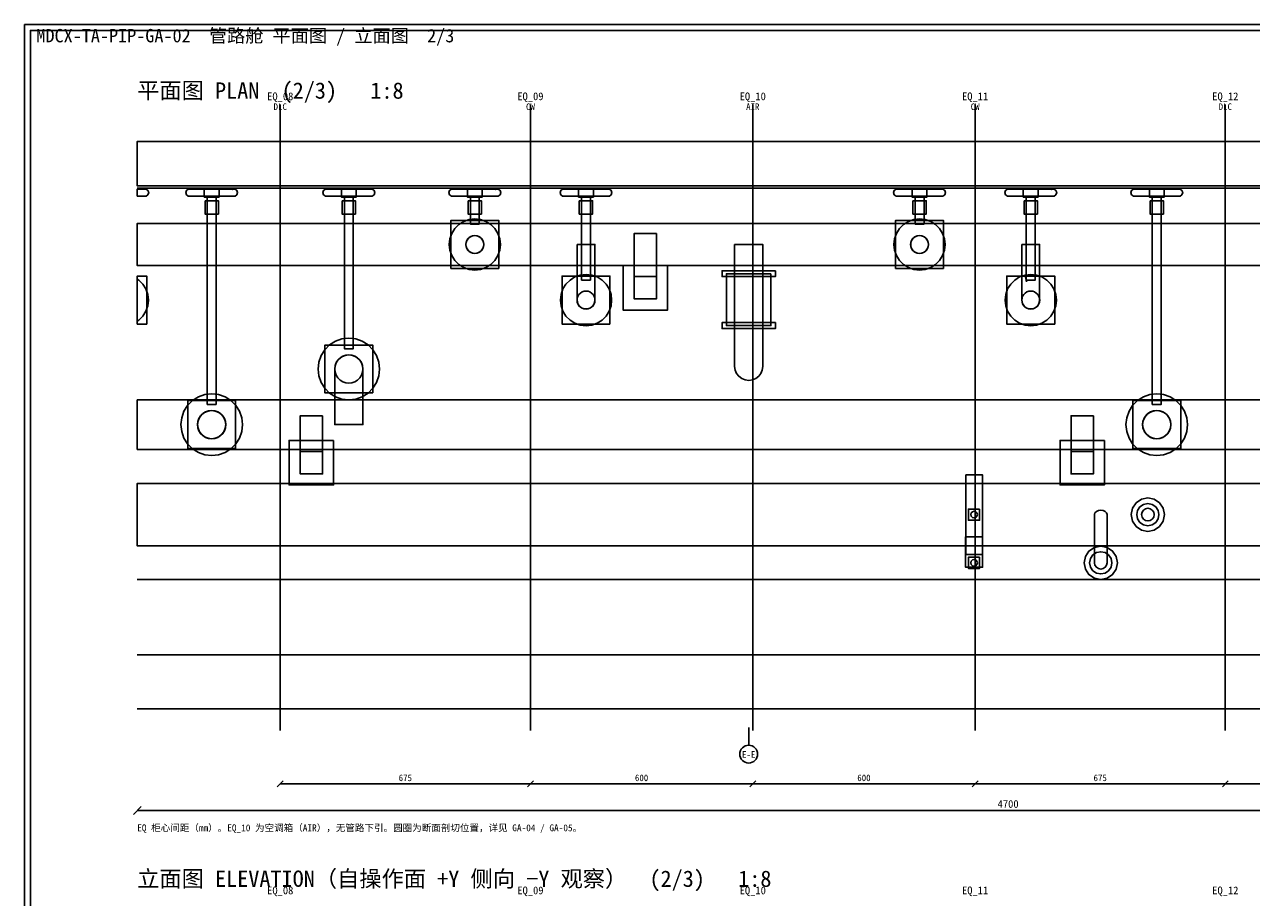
# Model space of a CAD drawing. Header units: metres. Extents: x 8 to 833, y 8 to 586.
# Tile 2 of 4: x 8 to 422, y 292 to 586. Entities that reach past the tile are written whole.
import ezdxf
from ezdxf.enums import TextEntityAlignment as Align

# ---------------------------------------------------------------- set-up
doc = ezdxf.new("R2010")
doc.units = ezdxf.units.M
for name, color, linetype in [('CL', 1, 'Continuous'), ('DECK-QC', 3, 'Continuous'), ('DIM', 7, 'Continuous'), ('FLANGE', 30, 'Continuous'), ('FRAME', 7, 'Continuous'), ('GRID', 252, 'Continuous'), ('PIPE-HT', 6, 'Continuous'), ('PIPE-LT', 4, 'Continuous'), ('PIPE-PRI', 1, 'Continuous'), ('STEEL', 9, 'Continuous'), ('SUPPORT', 8, 'Continuous'), ('TEXT', 7, 'Continuous'), ('VALVE', 2, 'Continuous')]:
    doc.layers.add(name, color=color, linetype=linetype)
doc.styles.add('CN', font='simsun.ttc')

msp = doc.modelspace()

# ---------------------------------------------------------------- linework, layer by layer
at = {"layer": 'CL'}
for points in [[(94.25, 348), (94.25, 559)], [(178.62, 348), (178.62, 559)], [(253.62, 348), (253.62, 559)], [(328.62, 348), (328.62, 559)], [(413, 348), (413, 559)]]:
    msp.add_lwpolyline(points, dxfattribs=at)
at = {"layer": 'DECK-QC'}
for points in [[(152.08, 515.6), (153.11, 517.24), (154.48, 518.61), (156.12, 519.64), (157.95, 520.28), (159.87, 520.5), (161.8, 520.28), (163.63, 519.64), (165.27, 518.61), (166.64, 517.24), (167.67, 515.6), (168.31, 513.78), (168.52, 511.85), (168.31, 509.93), (167.67, 508.1), (166.64, 506.46), (165.27, 505.09), (163.63, 504.06), (161.8, 503.42), (159.87, 503.2), (157.95, 503.42), (156.12, 504.06), (154.48, 505.09), (153.11, 506.46), (152.08, 508.1), (151.44, 509.93), (151.22, 511.85), (151.44, 513.78), (152.08, 515.6)], [(302.08, 515.6), (303.11, 517.24), (304.48, 518.61), (306.12, 519.64), (307.95, 520.28), (309.88, 520.5), (311.8, 520.28), (313.63, 519.64), (315.27, 518.61), (316.64, 517.24), (317.67, 515.6), (318.31, 513.78), (318.53, 511.85), (318.31, 509.93), (317.67, 508.1), (316.64, 506.46), (315.27, 505.09), (313.63, 504.06), (311.8, 503.42), (309.88, 503.2), (307.95, 503.42), (306.12, 504.06), (304.48, 505.09), (303.11, 506.46), (302.08, 508.1), (301.44, 509.93), (301.22, 511.85), (301.44, 513.78), (302.08, 515.6)], [(157.51, 513.74), (157.15, 513.16), (156.93, 512.52), (156.85, 511.85), (156.93, 511.18), (157.15, 510.54), (157.51, 509.96), (157.99, 509.49), (158.56, 509.13), (159.2, 508.9), (159.87, 508.83), (160.55, 508.9), (161.19, 509.13), (161.76, 509.49), (162.24, 509.96), (162.6, 510.54), (162.82, 511.18), (162.9, 511.85), (162.82, 512.52), (162.6, 513.16), (162.24, 513.74), (161.76, 514.22), (161.19, 514.58), (160.55, 514.8), (159.87, 514.88), (159.2, 514.8), (158.56, 514.58), (157.99, 514.22), (157.51, 513.74)], [(307.51, 513.74), (307.15, 513.16), (306.93, 512.52), (306.85, 511.85), (306.93, 511.18), (307.15, 510.54), (307.51, 509.96), (307.99, 509.49), (308.56, 509.13), (309.2, 508.9), (309.88, 508.83), (310.55, 508.9), (311.19, 509.13), (311.76, 509.49), (312.24, 509.96), (312.6, 510.54), (312.82, 511.18), (312.9, 511.85), (312.82, 512.52), (312.6, 513.16), (312.24, 513.74), (311.76, 514.22), (311.19, 514.58), (310.55, 514.8), (309.88, 514.88), (309.2, 514.8), (308.56, 514.58), (307.99, 514.22), (307.51, 513.74)], [(189.58, 496.85), (190.61, 498.49), (191.98, 499.86), (193.62, 500.89), (195.45, 501.53), (197.38, 501.75), (199.3, 501.53), (201.13, 500.89), (202.77, 499.86), (204.14, 498.49), (205.17, 496.85), (205.81, 495.03), (206.02, 493.1), (205.81, 491.18), (205.17, 489.35), (204.14, 487.71), (202.77, 486.34), (201.13, 485.31), (199.3, 484.67), (197.38, 484.45), (195.45, 484.67), (193.62, 485.31), (191.98, 486.34), (190.61, 487.71), (189.58, 489.35), (188.94, 491.18), (188.72, 493.1), (188.94, 495.03), (189.58, 496.85)], [(339.58, 496.85), (340.61, 498.49), (341.98, 499.86), (343.62, 500.89), (345.45, 501.53), (347.38, 501.75), (349.3, 501.53), (351.13, 500.89), (352.77, 499.86), (354.14, 498.49), (355.17, 496.85), (355.81, 495.03), (356.03, 493.1), (355.81, 491.18), (355.17, 489.35), (354.14, 487.71), (352.77, 486.34), (351.13, 485.31), (349.3, 484.67), (347.38, 484.45), (345.45, 484.67), (343.62, 485.31), (341.98, 486.34), (340.61, 487.71), (339.58, 489.35), (338.94, 491.18), (338.73, 493.1), (338.94, 495.03), (339.58, 496.85)], [(345.98, 499.22), (345.98, 499.22), (345.45, 501.53), (345.98, 499.22)], [(46.52, 499.86), (47.89, 498.49), (48.92, 496.85), (49.56, 495.03), (49.77, 493.1), (49.56, 491.18), (48.92, 489.35), (47.89, 487.71), (46.52, 486.34), (46, 486.01), (46, 500.19), (46.52, 499.86)], [(195.01, 494.99), (194.65, 494.41), (194.43, 493.77), (194.35, 493.1), (194.43, 492.43), (194.65, 491.79), (195.01, 491.21), (195.49, 490.74), (196.06, 490.38), (196.7, 490.15), (197.38, 490.08), (198.05, 490.15), (198.69, 490.38), (199.26, 490.74), (199.74, 491.21), (200.1, 491.79), (200.32, 492.43), (200.4, 493.1), (200.32, 493.77), (200.1, 494.41), (199.74, 494.99), (199.26, 495.47), (198.69, 495.83), (198.05, 496.05), (197.38, 496.13), (196.7, 496.05), (196.06, 495.83), (195.49, 495.47), (195.01, 494.99)], [(345.01, 494.99), (344.65, 494.41), (344.43, 493.77), (344.35, 493.1), (344.43, 492.43), (344.65, 491.79), (345.01, 491.21), (345.49, 490.74), (346.06, 490.38), (346.7, 490.15), (347.38, 490.08), (348.05, 490.15), (348.69, 490.38), (349.26, 490.74), (349.74, 491.21), (350.1, 491.79), (350.32, 492.43), (350.4, 493.1), (350.32, 493.77), (350.1, 494.41), (349.74, 494.99), (349.26, 495.47), (348.69, 495.83), (348.05, 496.05), (347.38, 496.13), (346.7, 496.05), (346.06, 495.83), (345.49, 495.47), (345.01, 494.99)], [(107.25, 472.16), (108.02, 474.36), (109.25, 476.33), (110.9, 477.97), (112.87, 479.21), (115.06, 479.98), (117.38, 480.24), (119.69, 479.98), (121.88, 479.21), (123.85, 477.97), (125.5, 476.33), (126.73, 474.36), (127.5, 472.16), (127.76, 469.85), (127.5, 467.54), (126.73, 465.34), (125.5, 463.37), (123.85, 461.73), (121.88, 460.49), (119.69, 459.72), (117.38, 459.46), (115.06, 459.72), (112.87, 460.49), (110.9, 461.73), (109.25, 463.37), (108.02, 465.34), (107.25, 467.54), (106.99, 469.85), (107.25, 472.16)], [(113.65, 472.82), (113.08, 471.92), (112.73, 470.91), (112.61, 469.85), (112.73, 468.79), (113.08, 467.78), (113.65, 466.88), (114.41, 466.13), (115.31, 465.56), (116.32, 465.21), (117.38, 465.09), (118.43, 465.21), (119.44, 465.56), (120.34, 466.13), (121.1, 466.88), (121.67, 467.78), (122.02, 468.79), (122.14, 469.85), (122.02, 470.91), (121.67, 471.92), (121.1, 472.82), (120.34, 473.57), (119.44, 474.14), (118.43, 474.49), (117.38, 474.61), (116.32, 474.49), (115.31, 474.14), (114.41, 473.57), (113.65, 472.82)], [(61, 453.41), (61.77, 455.61), (63, 457.58), (64.65, 459.22), (66.62, 460.46), (68.81, 461.23), (71.12, 461.49), (73.44, 461.23), (75.63, 460.46), (77.6, 459.22), (79.25, 457.58), (80.48, 455.61), (81.25, 453.41), (81.51, 451.1), (81.25, 448.79), (80.48, 446.59), (79.25, 444.62), (77.6, 442.98), (75.63, 441.74), (73.44, 440.97), (71.12, 440.71), (68.81, 440.97), (66.62, 441.74), (64.65, 442.98), (63, 444.62), (61.77, 446.59), (61, 448.79), (60.74, 451.1), (61, 453.41)], [(379.75, 453.41), (380.52, 455.61), (381.75, 457.58), (383.4, 459.22), (385.37, 460.46), (387.56, 461.23), (389.88, 461.49), (392.19, 461.23), (394.38, 460.46), (396.35, 459.22), (398, 457.58), (399.23, 455.61), (400, 453.41), (400.26, 451.1), (400, 448.79), (399.23, 446.59), (398, 444.62), (396.35, 442.98), (394.38, 441.74), (392.19, 440.97), (389.88, 440.71), (387.56, 440.97), (385.37, 441.74), (383.4, 442.98), (381.75, 444.62), (380.52, 446.59), (379.75, 448.79), (379.49, 451.1), (379.75, 453.41)], [(67.4, 454.07), (66.83, 453.17), (66.48, 452.16), (66.36, 451.1), (66.48, 450.04), (66.83, 449.03), (67.4, 448.13), (68.16, 447.38), (69.06, 446.81), (70.07, 446.46), (71.12, 446.34), (72.18, 446.46), (73.19, 446.81), (74.09, 447.38), (74.85, 448.13), (75.42, 449.03), (75.77, 450.04), (75.89, 451.1), (75.77, 452.16), (75.42, 453.17), (74.85, 454.07), (74.09, 454.82), (73.19, 455.39), (72.18, 455.74), (71.12, 455.86), (70.07, 455.74), (69.06, 455.39), (68.16, 454.82), (67.4, 454.07)], [(386.15, 454.07), (385.58, 453.17), (385.23, 452.16), (385.11, 451.1), (385.23, 450.04), (385.58, 449.03), (386.15, 448.13), (386.91, 447.38), (387.81, 446.81), (388.82, 446.46), (389.88, 446.34), (390.93, 446.46), (391.94, 446.81), (392.84, 447.38), (393.6, 448.13), (394.17, 449.03), (394.52, 450.04), (394.64, 451.1), (394.52, 452.16), (394.17, 453.17), (393.6, 454.07), (392.84, 454.82), (391.94, 455.39), (390.93, 455.74), (389.88, 455.86), (388.82, 455.74), (387.81, 455.39), (386.91, 454.82), (386.15, 454.07)]]:
    msp.add_lwpolyline(points, close=True, dxfattribs=at)
at = {"layer": 'DIM'}
for points in [[(252.25, 343), (252.25, 349)], [(93.25, 329), (95.25, 331)], [(94.25, 330), (178.62, 330)], [(177.62, 329), (179.62, 331)], [(177.62, 329), (179.62, 331)], [(178.62, 330), (253.62, 330)], [(252.62, 329), (254.62, 331)], [(252.62, 329), (254.62, 331)], [(253.62, 330), (328.62, 330)], [(327.62, 329), (329.62, 331)], [(327.62, 329), (329.62, 331)], [(328.62, 330), (413, 330)], [(412, 329), (414, 331)], [(412, 329), (414, 331)], [(413, 330), (484.88, 330)], [(44.7, 319.7), (47.3, 322.3)], [(46, 321), (633.5, 321)]]:
    msp.add_lwpolyline(points, dxfattribs=at)
msp.add_circle((252.25, 340), 3, dxfattribs=at)
at = {"layer": 'FLANGE'}
for points in [[(72.62, 527.85), (72.62, 457.94), (69.62, 457.94), (69.62, 527.85), (72.62, 527.85)], [(118.88, 527.85), (118.88, 476.69), (115.88, 476.69), (115.88, 527.85), (118.88, 527.85)], [(161.38, 527.85), (161.38, 518.72), (158.38, 518.72), (158.38, 527.85), (161.38, 527.85)], [(198.88, 527.85), (198.88, 499.84), (195.88, 499.84), (195.88, 527.85), (198.88, 527.85)], [(311.38, 527.85), (311.38, 518.72), (308.38, 518.72), (308.38, 527.85), (311.38, 527.85)], [(348.88, 527.85), (348.88, 499.84), (345.88, 499.84), (345.88, 527.85), (348.88, 527.85)], [(391.38, 527.85), (391.38, 457.94), (388.37, 457.94), (388.37, 527.85), (391.38, 527.85)], [(261.25, 503), (261.25, 501), (243.25, 501), (243.25, 503), (261.25, 503)], [(261.25, 485.5), (261.25, 483.5), (243.25, 483.5), (243.25, 485.5), (261.25, 485.5)]]:
    msp.add_lwpolyline(points, close=True, dxfattribs=at)
at = {"layer": 'FRAME'}
for points in [[(8, 8), (833, 8), (833, 586), (8, 586)], [(10, 10), (831, 10), (831, 584), (10, 584)]]:
    msp.add_lwpolyline(points, close=True, dxfattribs=at)
at = {"layer": 'GRID'}
for points in [[(46, 530.88), (633.5, 530.88)], [(46, 398.88), (633.5, 398.88)], [(46, 373.5), (633.5, 373.5)], [(46, 355.25), (633.5, 355.25)]]:
    msp.add_lwpolyline(points, dxfattribs=at)
at = {"layer": 'PIPE-HT'}
for points in [[(112.62, 469.85), (112.79, 471.08), (113.26, 472.22), (114.02, 473.21), (115, 473.96), (116.15, 474.44), (117.38, 474.6), (118.6, 474.44), (119.75, 473.96), (120.73, 473.21), (121.49, 472.22), (121.96, 471.08), (122.12, 469.85), (122.12, 451.1), (112.62, 451.1), (112.62, 469.85)], [(633.5, 459.46), (633.5, 442.74), (46, 442.74), (46, 459.46), (633.5, 459.46)], [(633.5, 459.46), (633.5, 442.74), (46, 442.74), (46, 459.46), (633.5, 459.46)], [(74.48, 447.74), (73.5, 446.99), (72.35, 446.51), (71.12, 446.35), (69.9, 446.51), (68.75, 446.99), (67.77, 447.74), (67.01, 448.72), (66.54, 449.87), (66.38, 451.1), (66.54, 452.33), (67.01, 453.47), (67.77, 454.46), (68.75, 455.21), (69.9, 455.69), (71.12, 455.85), (72.35, 455.69), (73.5, 455.21), (74.48, 454.46), (75.24, 453.47), (75.71, 452.33), (75.88, 451.1), (75.71, 449.87), (75.24, 448.72), (74.48, 447.74)], [(393.23, 447.74), (392.25, 446.99), (391.1, 446.51), (389.88, 446.35), (388.65, 446.51), (387.5, 446.99), (386.52, 447.74), (385.76, 448.72), (385.29, 449.87), (385.12, 451.1), (385.29, 452.33), (385.76, 453.47), (386.52, 454.46), (387.5, 455.21), (388.65, 455.69), (389.88, 455.85), (391.1, 455.69), (392.25, 455.21), (393.23, 454.46), (393.99, 453.47), (394.46, 452.33), (394.62, 451.1), (394.46, 449.87), (393.99, 448.72), (393.23, 447.74)], [(633.5, 431.27), (633.5, 410.23), (46, 410.23), (46, 431.27), (633.5, 431.27)], [(633.5, 431.27), (633.5, 410.23), (46, 410.23), (46, 431.27), (633.5, 431.27)]]:
    msp.add_lwpolyline(points, close=True, dxfattribs=at)
at = {"layer": 'PIPE-LT'}
for points in [[(633.5, 518.97), (633.5, 504.72), (46, 504.72), (46, 518.97), (633.5, 518.97)], [(633.5, 518.97), (633.5, 504.72), (46, 504.72), (46, 518.97), (633.5, 518.97)], [(162, 509.73), (161.38, 509.25), (160.65, 508.95), (159.87, 508.85), (159.1, 508.95), (158.38, 509.25), (157.75, 509.73), (157.28, 510.35), (156.98, 511.07), (156.88, 511.85), (156.98, 512.63), (157.28, 513.35), (157.75, 513.97), (158.38, 514.45), (159.1, 514.75), (159.87, 514.85), (160.65, 514.75), (161.38, 514.45), (162, 513.97), (162.47, 513.35), (162.77, 512.63), (162.88, 511.85), (162.77, 511.07), (162.47, 510.35), (162, 509.73)], [(312, 509.73), (311.38, 509.25), (310.65, 508.95), (309.88, 508.85), (309.1, 508.95), (308.38, 509.25), (307.75, 509.73), (307.28, 510.35), (306.98, 511.07), (306.88, 511.85), (306.98, 512.63), (307.28, 513.35), (307.75, 513.97), (308.38, 514.45), (309.1, 514.75), (309.88, 514.85), (310.65, 514.75), (311.38, 514.45), (312, 513.97), (312.47, 513.35), (312.77, 512.63), (312.88, 511.85), (312.77, 511.07), (312.47, 510.35), (312, 509.73)], [(194.37, 511.85), (200.38, 511.85), (200.38, 493.1), (200.27, 492.32), (199.97, 491.6), (199.5, 490.98), (198.88, 490.5), (198.15, 490.2), (197.38, 490.1), (196.6, 490.2), (195.88, 490.5), (195.25, 490.98), (194.78, 491.6), (194.48, 492.32), (194.37, 493.24), (194.37, 511.85)], [(247.5, 511.85), (257, 511.85), (257, 470.75), (256.84, 469.52), (256.36, 468.38), (255.61, 467.4), (254.62, 466.64), (253.48, 466.17), (252.25, 466.01), (251.02, 466.17), (249.88, 466.64), (248.89, 467.4), (248.14, 468.38), (247.66, 469.52), (247.5, 470.75), (247.5, 511.85)], [(344.38, 511.85), (350.38, 511.85), (350.38, 493.1), (350.27, 492.32), (349.97, 491.6), (349.5, 490.98), (348.88, 490.5), (348.15, 490.2), (347.38, 490.1), (346.6, 490.2), (345.88, 490.5), (345.25, 490.98), (344.78, 491.6), (344.48, 492.32), (344.38, 493.24), (344.38, 511.85)]]:
    msp.add_lwpolyline(points, close=True, dxfattribs=at)
at = {"layer": 'PIPE-PRI'}
for points in [[(368.87, 404.5), (368.87, 420.75), (369.04, 421.33), (369.5, 421.81), (370.19, 422.14), (371, 422.25), (371.81, 422.14), (372.5, 421.81), (372.96, 421.33), (373.12, 420.75), (373.12, 404.5), (372.96, 403.69), (372.5, 403), (371.81, 402.54), (371, 402.38), (370.19, 402.54), (369.5, 403), (369.04, 403.69), (368.87, 404.5)], [(387.69, 418.79), (386.88, 418.62), (386.06, 418.79), (385.37, 419.25), (384.91, 419.94), (384.75, 420.75), (384.91, 421.56), (385.37, 422.25), (386.06, 422.71), (386.88, 422.88), (387.69, 422.71), (388.38, 422.25), (388.84, 421.56), (389, 420.75), (388.84, 419.94), (388.38, 419.25), (387.69, 418.79)]]:
    msp.add_lwpolyline(points, close=True, dxfattribs=at)
at = {"layer": 'STEEL'}
for points in [[(633.5, 546.6), (633.5, 531.6), (46, 531.6), (46, 546.6), (633.5, 546.6)], [(68.88, 526.6), (73.38, 526.6), (73.38, 522.1), (68.88, 522.1), (68.88, 526.6)], [(115.12, 526.6), (119.62, 526.6), (119.62, 522.1), (115.12, 522.1), (115.12, 526.6)], [(157.62, 526.6), (162.12, 526.6), (162.12, 522.1), (157.62, 522.1), (157.62, 526.6)], [(195.12, 526.6), (199.62, 526.6), (199.62, 522.1), (195.12, 522.1), (195.12, 526.6)], [(307.62, 526.6), (312.12, 526.6), (312.12, 522.1), (307.62, 522.1), (307.62, 526.6)], [(345.12, 526.6), (349.62, 526.6), (349.62, 522.1), (345.12, 522.1), (345.12, 526.6)], [(387.62, 526.6), (392.12, 526.6), (392.12, 522.1), (387.62, 522.1), (387.62, 526.6)]]:
    msp.add_lwpolyline(points, close=True, dxfattribs=at)
at = {"layer": 'SUPPORT'}
for points in [[(221.12, 515.6), (221.12, 493.5), (213.62, 493.5), (213.62, 515.6), (221.12, 515.6)], [(221.12, 515.6), (221.12, 493.5), (213.62, 493.5), (213.62, 515.6), (221.12, 515.6)], [(224.88, 504.75), (224.88, 489.75), (209.88, 489.75), (209.88, 504.75), (224.88, 504.75)], [(221.12, 501), (221.12, 493.5), (213.62, 493.5), (213.62, 501), (221.12, 501)], [(108.5, 454.1), (108.5, 434.5), (101, 434.5), (101, 454.1), (108.5, 454.1)], [(108.5, 454.1), (108.5, 434.5), (101, 434.5), (101, 454.1), (108.5, 454.1)], [(368.5, 454.1), (368.5, 434.5), (361, 434.5), (361, 454.1), (368.5, 454.1)], [(368.5, 454.1), (368.5, 434.5), (361, 434.5), (361, 454.1), (368.5, 454.1)], [(112.25, 445.75), (112.25, 430.75), (97.25, 430.75), (97.25, 445.75), (112.25, 445.75)], [(372.25, 445.75), (372.25, 430.75), (357.25, 430.75), (357.25, 445.75), (372.25, 445.75)], [(108.5, 442), (108.5, 434.5), (101, 434.5), (101, 442), (108.5, 442)], [(368.5, 442), (368.5, 434.5), (361, 434.5), (361, 442), (368.5, 442)], [(325.44, 434.19), (331.06, 434.19), (331.06, 407.31), (325.44, 407.31), (325.44, 434.19)], [(325.44, 434.19), (331.06, 434.19), (331.06, 407.31), (325.44, 407.31), (325.44, 434.19)], [(330.12, 422.63), (330.12, 418.88), (326.38, 418.88), (326.38, 422.63), (330.12, 422.63)], [(329.37, 420.75), (329.22, 420.19), (328.81, 419.78), (328.25, 419.63), (327.69, 419.78), (327.28, 420.19), (327.12, 420.75), (327.28, 421.31), (327.69, 421.73), (328.25, 421.88), (328.81, 421.73), (329.22, 421.31), (329.37, 420.75)], [(331.12, 413.25), (331.12, 403), (325.38, 403), (325.38, 413.25), (331.12, 413.25)], [(330.12, 406.38), (330.12, 402.63), (326.38, 402.63), (326.38, 406.38), (330.12, 406.38)], [(329.37, 404.5), (329.22, 403.94), (328.81, 403.53), (328.25, 403.38), (327.69, 403.53), (327.28, 403.94), (327.12, 404.5), (327.28, 405.06), (327.69, 405.47), (328.25, 405.63), (328.81, 405.47), (329.22, 405.06), (329.37, 404.5)]]:
    msp.add_lwpolyline(points, close=True, dxfattribs=at)
at = {"layer": 'VALVE'}
for points in [[(46, 528.16), (46, 530.54), (49.01, 530.54), (49.64, 530.09), (49.88, 529.35), (49.64, 528.62), (49.01, 528.16), (46, 528.16)], [(63.24, 528.16), (62.61, 528.62), (62.37, 529.35), (62.61, 530.09), (63.24, 530.54), (79.01, 530.54), (79.64, 530.09), (79.88, 529.35), (79.64, 528.62), (79.01, 528.16), (63.24, 528.16)], [(73.62, 530.85), (73.62, 527.85), (68.62, 527.85), (68.62, 530.85), (73.62, 530.85)], [(78.09, 530.43), (78.18, 530.35), (78.09, 530.43), (78.09, 530.43)], [(109.49, 528.16), (108.86, 528.62), (108.62, 529.35), (108.86, 530.09), (109.49, 530.54), (125.26, 530.54), (125.89, 530.09), (126.12, 529.35), (125.89, 528.62), (125.26, 528.16), (109.49, 528.16)], [(119.88, 530.85), (119.88, 527.85), (114.88, 527.85), (114.88, 530.85), (119.88, 530.85)], [(151.99, 528.16), (151.36, 528.62), (151.12, 529.35), (151.36, 530.09), (151.99, 530.54), (167.76, 530.54), (168.39, 530.09), (168.63, 529.35), (168.39, 528.62), (167.76, 528.16), (151.99, 528.16)], [(162.37, 530.85), (162.37, 527.85), (157.37, 527.85), (157.37, 530.85), (162.37, 530.85)], [(166.84, 530.43), (166.93, 530.35), (166.84, 530.43), (166.84, 530.43)], [(189.49, 528.16), (188.86, 528.62), (188.62, 529.35), (188.86, 530.09), (189.49, 530.54), (205.26, 530.54), (205.89, 530.09), (206.12, 529.35), (205.89, 528.62), (205.26, 528.16), (189.49, 528.16)], [(199.88, 530.85), (199.88, 527.85), (194.88, 527.85), (194.88, 530.85), (199.88, 530.85)], [(301.99, 528.16), (301.36, 528.62), (301.12, 529.35), (301.36, 530.09), (301.99, 530.54), (317.76, 530.54), (318.39, 530.09), (318.62, 529.35), (318.39, 528.62), (317.76, 528.16), (301.99, 528.16)], [(312.38, 530.85), (312.38, 527.85), (307.38, 527.85), (307.38, 530.85), (312.38, 530.85)], [(339.49, 528.16), (338.86, 528.62), (338.62, 529.35), (338.86, 530.09), (339.49, 530.54), (355.26, 530.54), (355.89, 530.09), (356.13, 529.35), (355.89, 528.62), (355.26, 528.16), (339.49, 528.16)], [(349.87, 530.85), (349.87, 527.85), (344.87, 527.85), (344.87, 530.85), (349.87, 530.85)], [(354.34, 530.43), (354.43, 530.35), (354.34, 530.43), (354.34, 530.43)], [(381.99, 528.16), (381.36, 528.62), (381.12, 529.35), (381.36, 530.09), (381.99, 530.54), (397.76, 530.54), (398.39, 530.09), (398.63, 529.35), (398.39, 528.62), (397.76, 528.16), (381.99, 528.16)], [(392.38, 530.85), (392.38, 527.85), (387.38, 527.85), (387.38, 530.85), (392.38, 530.85)], [(167.95, 503.78), (151.8, 503.78), (151.8, 519.93), (167.95, 519.93), (167.95, 503.78)], [(317.95, 503.78), (301.8, 503.78), (301.8, 519.93), (317.95, 519.93), (317.95, 503.78)], [(49.2, 485.03), (46, 485.03), (46, 501.18), (49.2, 501.18), (49.2, 485.03)], [(205.45, 485.03), (189.3, 485.03), (189.3, 501.18), (205.45, 501.18), (205.45, 485.03)], [(259.75, 502), (259.75, 484.5), (244.75, 484.5), (244.75, 502), (259.75, 502)], [(355.45, 485.03), (339.3, 485.03), (339.3, 501.18), (355.45, 501.18), (355.45, 485.03)], [(125.45, 461.78), (109.3, 461.78), (109.3, 477.93), (125.45, 477.93), (125.45, 461.78)], [(79.2, 443.03), (63.05, 443.03), (63.05, 459.18), (79.2, 459.18), (79.2, 443.03)], [(397.95, 443.03), (381.8, 443.03), (381.8, 459.18), (397.95, 459.18), (397.95, 443.03)], [(389.03, 415.55), (386.88, 415.12), (384.72, 415.55), (382.9, 416.77), (381.68, 418.6), (381.25, 420.75), (381.68, 422.9), (382.9, 424.73), (384.72, 425.95), (386.88, 426.38), (389.03, 425.95), (390.85, 424.73), (392.07, 422.9), (392.5, 420.75), (392.07, 418.6), (390.85, 416.77), (389.03, 415.55)], [(388.31, 417.29), (386.88, 417), (385.44, 417.29), (384.22, 418.1), (383.41, 419.31), (383.12, 420.75), (383.41, 422.19), (384.22, 423.4), (385.44, 424.21), (386.88, 424.5), (388.31, 424.21), (389.53, 423.4), (390.34, 422.19), (390.63, 420.75), (390.34, 419.31), (389.53, 418.1), (388.31, 417.29)], [(373.15, 399.3), (371, 398.88), (368.85, 399.3), (367.02, 400.52), (365.8, 402.35), (365.37, 404.5), (365.8, 406.65), (367.02, 408.48), (368.85, 409.7), (371, 410.12), (373.15, 409.7), (374.98, 408.48), (376.2, 406.65), (376.62, 404.5), (376.2, 402.35), (374.98, 400.52), (373.15, 399.3)], [(372.43, 401.04), (371, 400.75), (369.56, 401.04), (368.35, 401.85), (367.54, 403.06), (367.25, 404.5), (367.54, 405.94), (368.35, 407.15), (369.56, 407.96), (371, 408.25), (372.43, 407.96), (373.65, 407.15), (374.46, 405.94), (374.75, 404.5), (374.46, 403.06), (373.65, 401.85), (372.43, 401.04)]]:
    msp.add_lwpolyline(points, close=True, dxfattribs=at)

# ---------------------------------------------------------------- texts
at = {"layer": 'DIM', "style": 'CN'}
for s, height, p in [('675', 2.2, (136.44, 330.9)), ('600', 2.2, (216.12, 330.9)), ('600', 2.2, (291.12, 330.9)), ('675', 2.2, (370.81, 330.9)), ('4700', 2.6, (339.75, 321.9))]:
    msp.add_text(s, height=height, dxfattribs=at).set_placement(p, align=Align.CENTER)
at = {"layer": 'TEXT', "style": 'CN'}
for s, height, p in [('MDCX-TA-PIP-GA-02  管路舱 平面图 / 立面图  2/3', 4.5, (12, 580)), ('平面图 PLAN  (2/3)   1:8', 5.5, (46, 561)), ('EQ 柜心间距（mm）。EQ_10 为空调箱（AIR），无管路下引。圆圈为断面剖切位置，详见 GA-04 / GA-05。', 2.3, (46, 314)), ('立面图 ELEVATION（自操作面 +Y 侧向 −Y 观察）  (2/3)   1:8', 5.5, (46, 295.25))]:
    msp.add_text(s, height=height, dxfattribs=at).set_placement(p)
for s, height, p in [('EQ_08', 2.6, (94.25, 560.5)), ('EQ_09', 2.6, (178.62, 560.5)), ('EQ_10', 2.6, (253.62, 560.5)), ('EQ_11', 2.6, (328.62, 560.5)), ('EQ_12', 2.6, (413, 560.5)), ('DLC', 2.2, (94.25, 557.2)), ('CW', 2.2, (178.62, 557.2)), ('AIR', 2.2, (253.62, 557.2)), ('CW', 2.2, (328.62, 557.2)), ('DLC', 2.2, (413, 557.2)), ('E-E', 2.2, (252.25, 338.8)), ('EQ_08', 2.6, (94.25, 292.75)), ('EQ_09', 2.6, (178.62, 292.75)), ('EQ_10', 2.6, (253.62, 292.75)), ('EQ_11', 2.6, (328.62, 292.75)), ('EQ_12', 2.6, (413, 292.75))]:
    msp.add_text(s, height=height, dxfattribs=at).set_placement(p, align=Align.CENTER)

doc.saveas('drawing.dxf')
